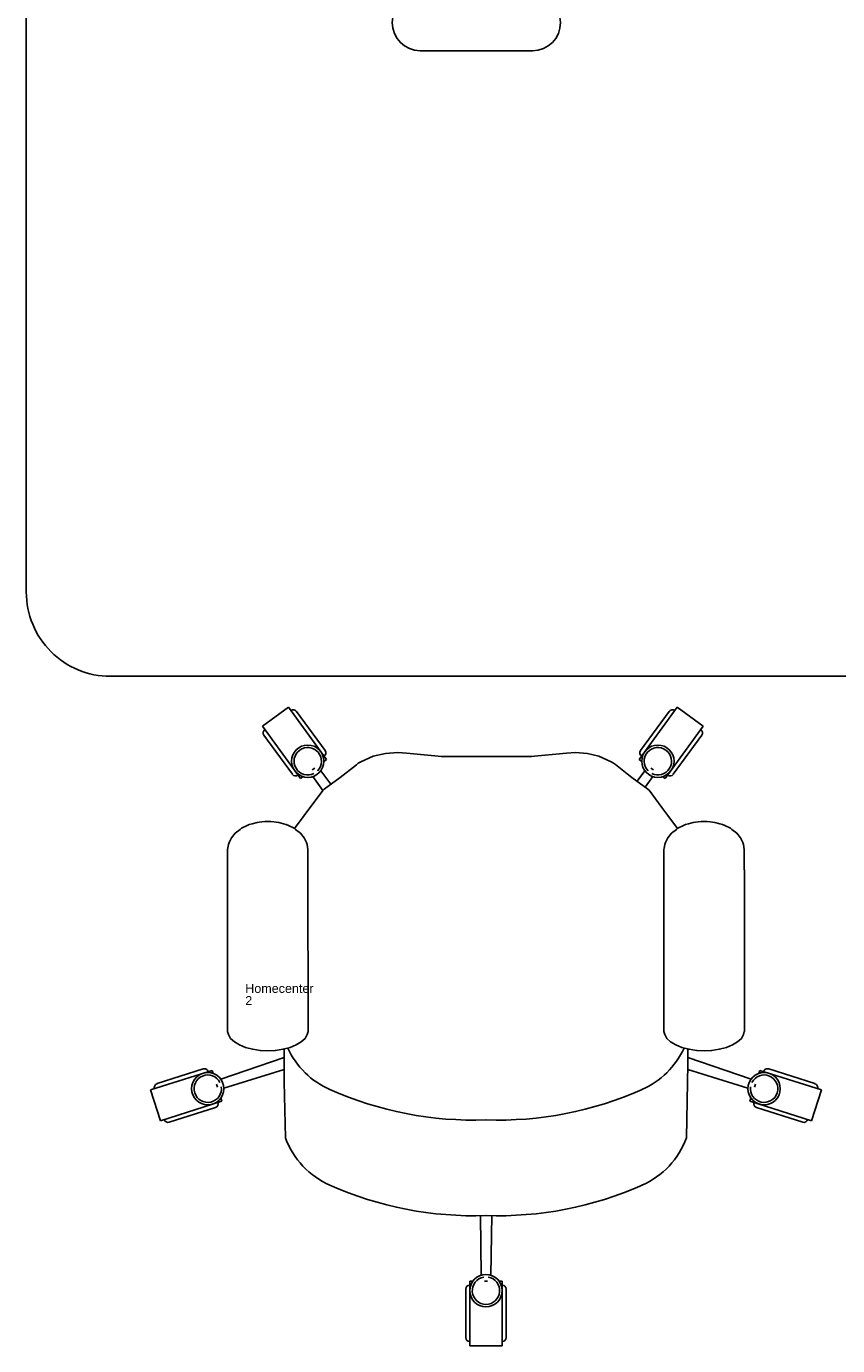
# Model space of a CAD drawing. Header units: inches. Extents: x 38 to 872, y -154 to 346.
# Tile 15 of 99: x 260 to 332, y 93 to 210. Entities that reach past the tile are written whole.
import ezdxf

# ---------------------------------------------------------------- set-up
doc = ezdxf.new("R2010")
doc.units = ezdxf.units.IN
doc.header["$MEASUREMENT"] = 0
doc.styles.get("Standard").update_dxf_attribs({"font": 'arial.ttf'})

# ---------------------------------------------------------------- blocks, each defined once
blk = doc.blocks.new('Mesa')
blk.add_lwpolyline([(145.59, 115.78), (7.5, 115.78, 0.414214), (0, 108.28), (0, 7.5, 0.414214), (7.5, 0), (145.59, 0, 0.414214), (153.09, 7.5), (153.09, 108.28, 0.414214)], format="xyb", close=True)
blk.add_lwpolyline([(35.11, 55.72), (45.11, 55.72)])
for centre, start, end in [((35.11, 58.22), 90, 270), ((45.11, 58.22), 270, 90)]:
    blk.add_arc(centre, 2.5, start, end)
for tag, p, flags in [('ID', (4.63, 109.47), 1), ('PC_DISPONIBLES', (4.67, 106.31), 3), ('PC_ACTUALES', (4.64, 104.71), 1)]:
    blk.add_attdef(tag, p, '', height=1, dxfattribs=dict(flags=flags))
blk.add_attdef('POSICION', (4.6, 107.93), '', height=1)
blk = doc.blocks.new('Silla')
for p, q in [((-4.43, 35.98), (-4.43, 40.3)), ((-4.07, 41.02), (-1.19, 41.02)), ((-4.07, 41.02), (-4.07, 35.26)), ((-1.19, 41.02), (-1.19, 35.26)), ((-0.83, 35.98), (-0.83, 40.3)), ((-4.07, 35.26), (-3.77, 35.26)), ((-2.77, 35.26), (-2.48, 35.26)), ((-1.48, 35.26), (-1.19, 35.26)), ((-3.13, 29.44), (-3.07, 34.75)), ((-2.12, 29.44), (-2.19, 34.75)), ((-20.5, 22.51), (-20.62, 17.51)), ((15.25, 22.51), (15.36, 15.94)), ((-31.64, 20.99), (-32.52, 18.24)), ((-31.64, 20.99), (-26.16, 19.24)), ((-26.73, 19.8), (-30.85, 21.11)), ((26.39, 20.99), (20.9, 19.24)), ((21.48, 19.8), (25.6, 21.11)), ((26.39, 20.99), (27.26, 18.24)), ((-26.16, 19.24), (-26.25, 18.96)), ((20.9, 19.24), (20.99, 18.96)), ((-32.52, 18.24), (-27.03, 16.5)), ((-27.83, 16.37), (-31.94, 17.68)), ((-26.55, 18), (-26.64, 17.73)), ((-20.62, 16.43), (-25.98, 18.09)), ((15.36, 16.43), (20.72, 18.09)), ((21.3, 18), (21.38, 17.73)), ((27.26, 18.24), (21.78, 16.5)), ((22.57, 16.37), (26.69, 17.68)), ((-26.94, 16.78), (-27.03, 16.5)), ((-20.62, 15.35), (-26.27, 17.27)), ((-20.62, 17.51), (-20.62, 17.24)), ((-20.62, 17.24), (-20.62, 15.94)), ((15.36, 15.35), (21.01, 17.27)), ((21.69, 16.78), (21.78, 16.5)), ((-20.62, 15.94), (-20.62, 15.18)), ((15.36, 15.94), (15.36, 15.18)), ((-24.6, 14.23), (-25.05, 13.96)), ((-24.06, 14.45), (-24.6, 14.23)), ((-23.44, 14.62), (-24.06, 14.45)), ((-23.44, 14.62), (-23.41, 14.62)), ((-22.75, 14.72), (-23.41, 14.62)), ((-22.75, 14.72), (-22.71, 14.72)), ((-22.07, 14.75), (-22.71, 14.72)), ((-22.07, 14.75), (-21.42, 14.72)), ((-21.42, 14.72), (-21.38, 14.72)), ((-21.38, 14.72), (-20.72, 14.62)), ((-20.72, 14.62), (-20.7, 14.62)), ((-20.7, 14.62), (-20.08, 14.45)), ((-20.62, 15.18), (-20.62, 14.6)), ((-20.08, 14.45), (-19.53, 14.23)), ((-19.53, 14.23), (-19.09, 13.96)), ((14.28, 14.23), (13.83, 13.96)), ((14.82, 14.45), (14.28, 14.23)), ((15.44, 14.62), (14.82, 14.45)), ((15.36, 15.18), (15.36, 14.6)), ((15.44, 14.62), (15.47, 14.62)), ((16.13, 14.72), (15.47, 14.62)), ((16.13, 14.72), (16.17, 14.72)), ((16.81, 14.75), (16.17, 14.72)), ((16.81, 14.75), (17.46, 14.72)), ((17.46, 14.72), (17.5, 14.72)), ((17.5, 14.72), (18.16, 14.62)), ((18.16, 14.62), (18.18, 14.62)), ((18.18, 14.62), (18.8, 14.45)), ((18.8, 14.45), (19.35, 14.23)), ((19.35, 14.23), (19.79, 13.96)), ((-25.58, 13.31), (-25.67, 13.03)), ((-25.67, -1.36), (-25.67, 13.03)), ((-25.38, 13.65), (-25.58, 13.31)), ((-25.05, 13.96), (-25.38, 13.65)), ((-19.09, 13.96), (-18.75, 13.65)), ((-18.75, 13.65), (-18.55, 13.31)), ((-18.55, 13.31), (-18.47, 13.03)), ((-18.5, -1.36), (-18.47, 13.03)), ((13.3, 13.31), (13.21, 13.03)), ((13.21, -1.36), (13.21, 13.03)), ((13.5, 13.65), (13.3, 13.31)), ((13.83, 13.96), (13.5, 13.65)), ((19.79, 13.96), (20.13, 13.65)), ((20.13, 13.65), (20.33, 13.31)), ((20.33, 13.31), (20.38, 13.04)), ((20.41, -1.36), (20.41, 13.03)), ((-25.67, -1.36), (-25.67, -1.98)), ((-25.67, -1.98), (-25.67, -2.6)), ((-18.5, -1.36), (-18.5, -1.98)), ((-18.5, -1.98), (-18.5, -2.6)), ((13.21, -1.36), (13.21, -1.98)), ((13.21, -1.98), (13.21, -2.6)), ((20.38, -1.36), (20.38, -1.98)), ((20.38, -1.98), (20.38, -2.6)), ((-25.67, -2.6), (-25.67, -3.17)), ((-25.57, -3.63), (-25.67, -3.17)), ((-18.56, -3.63), (-18.5, -3.17)), ((-18.5, -2.6), (-18.5, -3.17)), ((-18.5, -3.17), (-18.5, -3.17)), ((13.21, -2.6), (13.21, -3.17)), ((13.21, -3.17), (13.26, -3.28)), ((13.31, -3.63), (13.26, -3.28)), ((20.32, -3.63), (20.38, -3.18)), ((20.38, -2.6), (20.38, -3.17)), ((20.38, -3.17), (20.38, -3.17)), ((-25.5, -3.79), (-25.57, -3.63)), ((-25.3, -4.22), (-25.5, -3.79)), ((-24.98, -4.62), (-25.3, -4.22)), ((-24.54, -4.96), (-24.98, -4.62)), ((-19.59, -4.96), (-19.15, -4.62)), ((-19.15, -4.62), (-18.83, -4.22)), ((-18.83, -4.22), (-18.63, -3.79)), ((-18.56, -3.63), (-18.63, -3.79)), ((13.38, -3.79), (13.31, -3.63)), ((13.58, -4.22), (13.38, -3.79)), ((13.9, -4.62), (13.58, -4.22)), ((14.34, -4.96), (13.9, -4.62)), ((19.29, -4.96), (19.73, -4.62)), ((19.73, -4.62), (20.05, -4.22)), ((20.05, -4.22), (20.25, -3.79)), ((20.32, -3.63), (20.25, -3.79)), ((-24.4, -5.07), (-24.54, -4.96)), ((-23.9, -5.31), (-24.4, -5.07)), ((-23.72, -5.39), (-23.9, -5.31)), ((-23.47, -5.46), (-23.72, -5.39)), ((-23.03, -5.58), (-23.47, -5.46)), ((-22.83, -5.62), (-23.03, -5.58)), ((-22.59, -5.65), (-22.83, -5.62)), ((-22.33, -5.67), (-22.59, -5.65)), ((-22.07, -5.67), (-22.33, -5.67)), ((-21.8, -5.67), (-22.07, -5.67)), ((-21.54, -5.65), (-21.8, -5.67)), ((-21.31, -5.62), (-21.54, -5.65)), ((-21.1, -5.58), (-21.31, -5.62)), ((-21.1, -5.58), (-20.66, -5.46)), ((-20.42, -5.39), (-20.66, -5.46)), ((-20.23, -5.31), (-20.42, -5.39)), ((-20.23, -5.31), (-19.73, -5.07)), ((-19.59, -4.96), (-19.73, -5.07)), ((-19.69, -5.03), (-18.82, -6.19)), ((14.44, -5.04), (13.57, -6.2)), ((14.48, -5.07), (14.34, -4.96)), ((14.98, -5.31), (14.48, -5.07)), ((15.16, -5.39), (14.98, -5.31)), ((15.41, -5.46), (15.16, -5.39)), ((15.85, -5.58), (15.41, -5.46)), ((16.05, -5.62), (15.85, -5.58)), ((16.29, -5.65), (16.05, -5.62)), ((16.55, -5.67), (16.29, -5.65)), ((16.81, -5.67), (16.55, -5.67)), ((17.08, -5.67), (16.81, -5.67)), ((17.34, -5.65), (17.08, -5.67)), ((17.57, -5.62), (17.34, -5.65)), ((17.78, -5.58), (17.57, -5.62)), ((17.78, -5.58), (18.22, -5.46)), ((18.46, -5.39), (18.22, -5.46)), ((18.65, -5.31), (18.46, -5.39)), ((18.65, -5.31), (19.15, -5.07)), ((19.29, -4.96), (19.15, -5.07)), ((-18.82, -6.19), (-17.16, -8.44)), ((13.04, -6.91), (11.91, -8.45)), ((13.57, -6.2), (13.04, -6.91)), ((-17.16, -8.44), (-18.06, -9.68)), ((-16.45, -8.99), (-17.35, -10.19)), ((-17.16, -8.44), (-17.06, -8.55)), ((-17.06, -8.55), (-15.62, -9.59)), ((11.81, -8.56), (10.36, -9.6)), ((10.84, -9.26), (11.54, -10.19)), ((11.57, -8.73), (12.25, -9.68)), ((11.81, -8.56), (11.91, -8.45)), ((-22.55, -14.15), (-19.16, -9.49)), ((-19.88, -9.87), (-22.42, -13.36)), ((-19.16, -9.49), (-18.93, -9.67)), ((-18.12, -10.26), (-17.88, -10.43)), ((-15.62, -9.59), (-14.18, -10.73)), ((9.94, -9.92), (8.93, -10.74)), ((10.36, -9.6), (9.94, -9.92)), ((12.3, -10.26), (12.07, -10.43)), ((13.35, -9.49), (13.11, -9.67)), ((16.74, -14.15), (13.35, -9.49)), ((14.06, -9.87), (16.6, -13.36)), ((-20.22, -15.85), (-16.83, -11.19)), ((-17.07, -11.01), (-16.83, -11.19)), ((-14.18, -10.73), (-14.01, -10.86)), ((-14.01, -10.86), (-13.79, -10.97)), ((-13.79, -10.97), (-12.67, -11.48)), ((-12.67, -11.48), (-11.59, -11.71)), ((-11.59, -11.71), (-10.49, -11.8)), ((-10.49, -11.8), (-9.7, -11.74)), ((-9.7, -11.74), (-6.57, -11.45)), ((-6.62, -11.45), (1.43, -11.45)), ((1.37, -11.45), (4.56, -11.75)), ((5.36, -11.81), (4.56, -11.75)), ((5.36, -11.81), (6.41, -11.71)), ((6.41, -11.71), (7.42, -11.48)), ((8.54, -10.97), (7.42, -11.48)), ((8.54, -10.97), (8.75, -10.86)), ((8.75, -10.86), (8.93, -10.74)), ((11.26, -11.01), (11.02, -11.19)), ((14.41, -15.85), (11.02, -11.19)), ((-16.97, -11.98), (-19.51, -15.48)), ((11.15, -11.98), (13.69, -15.48)), ((-22.55, -14.15), (-20.22, -15.85)), ((16.74, -14.15), (14.41, -15.85))]:
    blk.add_line(p, q)
for centre in [(-2.63, 36.12), (-27.42, 18.13), (22.16, 18.13), (-18.51, -11.04), (12.69, -11.04)]:
    blk.add_circle(centre, 1.44)
for centre, radius, start, end in [((-4.07, 40.3), 0.36, 90, 180), ((-1.19, 40.3), 0.36, 0, 90), ((-2.63, 36.12), 1.22, 279.4623, 260.5377), ((-4.07, 35.98), 0.36, 180, 270), ((-1.19, 35.98), 0.36, 270, 0), ((-3.7, -2.21), 31.66, 88.0553, 113.9054), ((-1.55, -2.21), 31.66, 66.0946, 91.9447), ((-13.56, 19.95), 7.4, 113.6677, 159.763), ((8.3, 19.95), 7.4, 20.237, 66.3323), ((-30.96, 20.77), 0.36, 72.3275, 162.3275), ((-3.7, -10.73), 31.66, 88.0553, 113.9054), ((-1.55, -10.73), 31.66, 66.0946, 91.9447), ((25.7, 20.77), 0.36, 17.6725, 107.6725), ((-27.42, 18.13), 1.22, 351.7899, 332.8652), ((-26.84, 19.46), 0.36, 342.3275, 72.3275), ((22.16, 18.13), 1.22, 207.1348, 188.2101), ((21.59, 19.46), 0.36, 107.6725, 197.6725), ((-31.83, 18.03), 0.36, 162.3275, 252.3275), ((-13.56, 11.43), 7.4, 113.6677, 155.3986), ((8.3, 11.43), 7.4, 24.6014, 66.3323), ((26.58, 18.03), 0.36, 287.6725, 17.6725), ((-27.72, 16.71), 0.36, 252.3275, 342.3275), ((22.46, 16.71), 0.36, 197.6725, 287.6725), ((-19.59, -10.08), 0.36, 54, 144), ((-18.51, -11.04), 1.22, 63.4623, 44.5377), ((12.69, -11.04), 1.22, 135.4623, 116.5377), ((13.77, -10.08), 0.36, 36, 126), ((-17.26, -11.77), 0.36, 324, 54), ((11.44, -11.77), 0.36, 126, 216), ((-22.13, -13.57), 0.36, 144, 234), ((16.31, -13.57), 0.36, 306, 36), ((-19.8, -15.26), 0.36, 234, 324), ((13.98, -15.26), 0.36, 216, 306)]:
    blk.add_arc(centre, radius, start, end)
for tag, p, flags in [('ID', (-24.08, 11.74), 5), ('COMODIDAD', (-24.12, 8.55), 2)]:
    blk.add_attdef(tag, p, '', height=0.8, dxfattribs=dict(flags=flags))
for tag, p in [('PUESTO', (-24.08, 10.69)), ('MARCA', (-24.08, 9.6))]:
    blk.add_attdef(tag, p, '', height=0.8)

msp = doc.modelspace()

# ---------------------------------------------------------------- block references
msp.add_blockref('Mesa', (259.64, 152.51))
ref = msp.add_blockref('Silla', (303.23, 133.91), dxfattribs=dict(xscale=-1, rotation=180))
ref.add_attrib('PUESTO', '2', (279.15, 123.23), dxfattribs={"height": 0.8})
ref.add_attrib('MARCA', 'Homecenter', (279.15, 124.31), dxfattribs={"height": 0.8})

doc.saveas('drawing.dxf')
